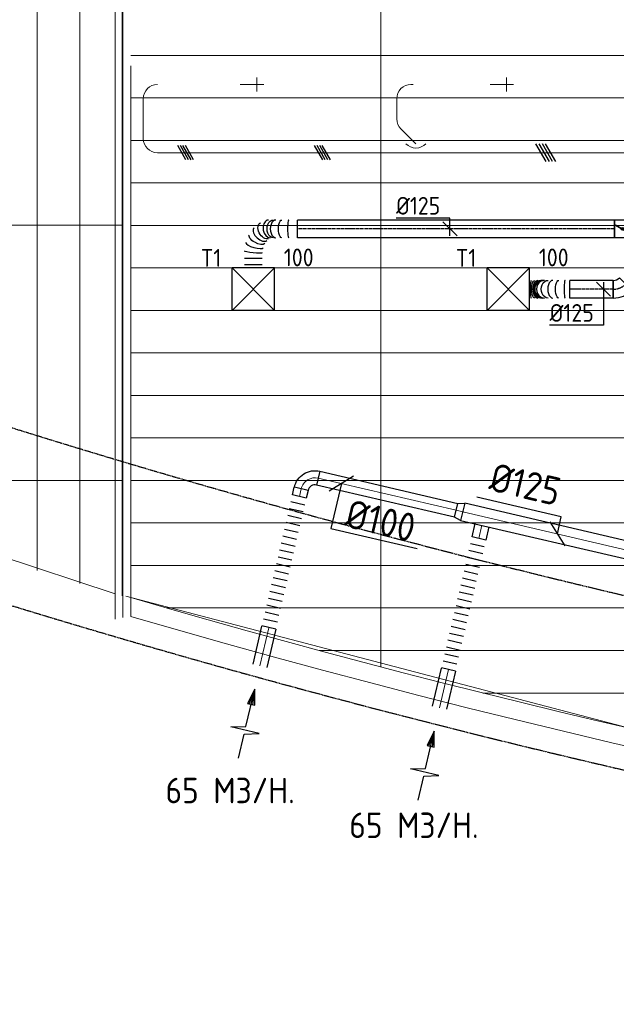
# Model space of a CAD drawing. Header units: millimetres. Extents: x -73785 to 23627, y 5976 to 52620.
# Tile 2 of 56: x -65036 to -60825, y 7449 to 14399. Entities that reach past the tile are written whole.
import ezdxf
from ezdxf.enums import TextEntityAlignment as Align

# ---------------------------------------------------------------- set-up
doc = ezdxf.new("R2010")
doc.units = ezdxf.units.MM
doc.linetypes.add('CENTER2', pattern=[28.575, 19.05, -3.175, 3.175, -3.175])
doc.linetypes.add('HIDDEN', pattern=[9.525, 6.35, -3.175])
for name, color, linetype in [('4plfd', 254, 'Continuous'), ('BALKEN', 7, 'Continuous'), ('WL570---_RETOUR', 100, 'Continuous'), ('WL570---_TOEVOER', 200, 'Continuous'), ('WL570---_TOEVOER_HL', 1, 'Continuous'), ('WL570---_TOEVOER_RST', 200, 'Continuous'), ('WL570---_TOEVOER_RST_HL', 1, 'Continuous'), ('WM570---_RETOUR', 2, 'Continuous'), ('WM570---_TOEVOER', 2, 'Continuous'), ('WM570---_TOEVOER_PR', 2, 'Continuous'), ('WM570---_TOEVOER_RST_PR', 1, 'Continuous')]:
    doc.layers.add(name, color=color, linetype=linetype)
for name, color, linetype, lineweight in [('WL570---_BESTAAND-HARTLIJN', 161, 'Continuous', 0), ('WL570---_BESTAAND-TOEVOER', 180, 'Continuous', 0), ('WL570---_DEMONTEREN', 10, 'Continuous', 0)]:
    doc.layers.add(name, color=color, linetype=linetype, lineweight=lineweight)
doc.layers.get('WL570---_DEMONTEREN').off()
doc.styles.add('BURO-025', font='ISO96.shx', dxfattribs={"height": 2.5})
doc.styles.add('MAATVOERING', font='ISO')

# ---------------------------------------------------------------- blocks, each defined once
blk = doc.blocks.new('Groep-43')
at = {"color": 8, "linetype": 'Continuous', "lineweight": 13}
for p, q in [((-65620, 12999.14), (-22154.912, 12999.14)), ((-65620, 12699.14), (-22154.912, 12699.14)), ((-65620, 12399.14), (-22154.912, 12399.14)), ((-65620, 12099.14), (-22154.912, 12099.14))]:
    blk.add_line(p, q, dxfattribs=at)
blk = doc.blocks.new('Groep-50')
at = {"color": 8, "linetype": 'Continuous', "lineweight": 13}
for p, q in [((-63854.9, 18699.1), (-63854.9, 8683.5)), ((-65620, 11799.1), (-22392.8, 11799.1)), ((-65620, 11499.1), (-23121.3, 11499.1)), ((-65620, 11199.1), (-23841, 11199.1)), ((-65620, 10899.1), (-24597.7, 10899.1)), ((-65620, 10599.1), (-25389.2, 10599.1)), ((-65620, 10299.1), (-26229.6, 10299.1)), ((-65620, 9999.1), (-27084.9, 9999.1)), ((-65620, 9699.1), (-28071.2, 9699.1)), ((-65620, 9399.1), (-28992, 9399.1)), ((-62054.9, 8239.9), (-65654.9, 9183.2)), ((-65366, 9099.1), (-29943.5, 9099.1)), ((-64290.1, 8799.1), (-31019.4, 8799.1)), ((-63133.8, 8499.1), (-32175.7, 8499.1))]:
    blk.add_line(p, q, dxfattribs=at)
at = {"color": 8, "linetype": 'Continuous', "lineweight": 13, "flags": 128}
for points in [[(-65620, 12924.8), (-65620, 9039.9, 0.175808), (-22004.9, 11828), (-22004.9, 19149)], [(-65620, 11902.1), (-65620, 9172.9, 0.07132), (-47654.9, 6597.2, 0.07132)]]:
    blk.add_lwpolyline(points, format="xyb", dxfattribs=at)
at = {"color": 8}
blk.add_blockref('Groep-43', (0, 0), dxfattribs=at)
blk = doc.blocks.new('Groep-54')
at = {"color": 8, "linetype": 'Continuous', "lineweight": 13}
for p, q in [((-66280, 19000), (-66280, 9363.2)), ((-65980, 19000), (-65980, 9272.8)), ((-65676.2, 9032.5), (-65676.2, 18999.9)), ((-65730, 9717.2), (-65730, 13683)), ((-65680, 10300), (-65680, 10600)), ((-65680, 9184), (-65680, 10300)), ((-65730, 9020.4), (-65730, 9283.6))]:
    blk.add_line(p, q, dxfattribs=at)
at = {"color": 8, "linetype": 'Continuous', "lineweight": 18}
for p, q in [((-65730, 19000), (-65730, 9198.9)), ((-65680, 18700), (-65680, 9184)), ((-72941.8, 11800), (-65680, 11800)), ((-65730, 9198.9), (-69880, 10575.7)), ((-68258.2, 10000), (-65680, 10000))]:
    blk.add_line(p, q, dxfattribs=at)
blk = doc.blocks.new('Block plafond 2e verd')
at = {"layer": '4plfd'}
for name in ['Groep-50', 'Groep-54']:
    blk.add_blockref(name, (73180, -19000), dxfattribs=at)
blk = doc.blocks.new('KARO')
for p, q in [((1, 0.5), (0, 0.5)), ((0, -0.5), (1, -0.5))]:
    blk.add_line(p, q)
at = {"invisible_edges": 15}
blk.add_3dface([(0, 0.5), (0, -0.5), (1, -0.5), (1, 0.5)], dxfattribs=at)
at = {"layer": 'WL570---_BESTAAND-HARTLIJN'}
blk.add_line((0, 0), (1, 0), dxfattribs=at)
blk = doc.blocks.new('OZA1250100045L')
blk.add_lwpolyline([(-70.7, 0), (-106.1, 35.4), (-35.4, 106.1), (70.7, 0)])
at = {"layer": 'WL570---_BESTAAND-HARTLIJN'}
blk.add_line((0, 0), (-70.7, 70.7), dxfattribs=at)
at = {"layer": 'WL570---_BESTAAND-TOEVOER'}
blk.add_arc((0, 70.7), 100, 225, 315, dxfattribs=at)
blk = doc.blocks.new('OSV1251000460G')
blk.add_lwpolyline([(0, -62.5), (46.7, -50), (46.7, 50), (0, 62.5)], close=True)
at = {"layer": 'WL570---_BESTAAND-HARTLIJN'}
blk.add_line((0, 0), (46.7, 0), dxfattribs=at)
blk = doc.blocks.new('OBO10000090H')
blk.add_lwpolyline([(50, -100, 0.414214), (-100, 50), (-100, -50, -0.414214), (-50, -100)], format="xyb", close=True)
at = {"invisible_edges": 15}
for points in [[(-91.3, -50.8), (-74, 47.7), (-100, 50), (-100, -50)], [(-82.9, -53), (-48.7, 41), (-74, 47.7), (-91.3, -50.8)], [(-75, -56.7), (-25, 29.9), (-48.7, 41), (-82.9, -53)], [(-67.9, -61.7), (-3.6, 14.9), (-25, 29.9), (-75, -56.7)], [(-61.7, -67.9), (14.9, -3.6), (-3.6, 14.9), (-67.9, -61.7)], [(-56.7, -75), (29.9, -25), (14.9, -3.6), (-61.7, -67.9)], [(-53, -82.9), (41, -48.7), (29.9, -25), (-56.7, -75)], [(-50.8, -91.3), (47.7, -74), (41, -48.7), (-53, -82.9)], [(-50, -100), (50, -100), (47.7, -74), (-50.8, -91.3)]]:
    blk.add_3dface(points, dxfattribs=at)
at = {"layer": 'WL570---_BESTAAND-HARTLIJN'}
blk.add_arc((-100, -100), 100, 0, 90, dxfattribs=at)
blk = doc.blocks.new('OBO10000090L')
blk.add_lwpolyline([(50, 0, 0.414214), (-100, 150), (-100, 50, -0.414214), (-50, 0)], format="xyb", close=True)
at = {"invisible_edges": 15}
for points in [[(-91.3, 49.2), (-74, 147.7), (-100, 150), (-100, 50)], [(-82.9, 47), (-48.7, 141), (-74, 147.7), (-91.3, 49.2)], [(-75, 43.3), (-25, 129.9), (-48.7, 141), (-82.9, 47)], [(-67.9, 38.3), (-3.6, 114.9), (-25, 129.9), (-75, 43.3)], [(-61.7, 32.1), (14.9, 96.4), (-3.6, 114.9), (-67.9, 38.3)], [(-56.7, 25), (29.9, 75), (14.9, 96.4), (-61.7, 32.1)], [(-53, 17.1), (41, 51.3), (29.9, 75), (-56.7, 25)], [(-50.8, 8.7), (47.7, 26), (41, 51.3), (-53, 17.1)], [(-50, 0), (50, 0), (47.7, 26), (-50.8, 8.7)]]:
    blk.add_3dface(points, dxfattribs=at)
at = {"layer": 'WL570---_BESTAAND-HARTLIJN'}
blk.add_arc((-100, 0), 100, 0, 90, dxfattribs=at)
blk = doc.blocks.new('OBO10000090ZE')
blk.add_lwpolyline([(-50, 0), (50, 0), (50, 100, 1), (-50, 100)], format="xyb", close=True)
at = {"layer": 'WL570---_BESTAAND-HARTLIJN'}
for points in [[(0, 0), (0, 150)], [(-50, 100), (50, 100)]]:
    blk.add_lwpolyline(points, dxfattribs=at)
blk = doc.blocks.new('OBO10000045H')
blk.add_lwpolyline([(50, -41.4, 0.198912), (6.1, 64.6), (-64.6, -6.1, -0.198912), (-50, -41.4)], format="xyb", close=True)
at = {"invisible_edges": 15}
for points in [[(-61.7, -9.3), (14.9, 55), (6.1, 64.6), (-64.6, -6.1)], [(-59, -12.7), (22.9, 44.6), (14.9, 55), (-61.7, -9.3)], [(-56.7, -16.4), (29.9, 33.6), (22.9, 44.6), (-59, -12.7)], [(-54.7, -20.3), (35.9, 22), (29.9, 33.6), (-56.7, -16.4)], [(-53, -24.3), (41, 9.9), (35.9, 22), (-54.7, -20.3)], [(-51.7, -28.5), (44.9, -2.6), (41, 9.9), (-53, -24.3)], [(-50.8, -32.7), (47.7, -15.4), (44.9, -2.6), (-51.7, -28.5)], [(-50.2, -37.1), (49.4, -28.3), (47.7, -15.4), (-50.8, -32.7)], [(-50, -41.4), (50, -41.4), (49.4, -28.3), (-50.2, -37.1)]]:
    blk.add_3dface(points, dxfattribs=at)
at = {"layer": 'WL570---_BESTAAND-HARTLIJN'}
blk.add_arc((-100, -41.4), 100, 0, 45, dxfattribs=at)
blk = doc.blocks.new('FLLINE100')
blk.add_line((0, -50), (0, 50))
blk = doc.blocks.new('OEX10000100000')
at = {"rotation": 90}
for p in [(0, -50), (0, -100), (0, -150), (0, -200), (0, -250), (0, -300), (0, -350), (0, -400), (0, -450), (0, -500), (0, -550), (0, -600), (0, -650), (0, -700), (0, -750), (0, -800), (0, -850), (0, -900), (0, -950), (0, -1000)]:
    blk.add_blockref('FLLINE100', p, dxfattribs=at)
blk = doc.blocks.new('AFZPIJL')
for points in [[(0, -10), (0, -6.52), (-2.06, -5.97), (2.06, -5.97), (0, -5.41), (0, 0)], [(-0.26, -2.22), (0, 0)], [(0.26, -2.22), (0, 0)]]:
    blk.add_lwpolyline(points)
blk.add_lwpolyline([(0.52, -2.22), (-0.52, -2.22), (0, 0)], close=True)
blk = doc.blocks.new('MVLINE')
blk.add_line((35.4, -35.4), (-35.4, 35.4))
blk = doc.blocks.new('UISO')
at = {"layer": 'WL570---_TOEVOER'}
for p, q in [((0, 0.36), (1, 0.937)), ((0, 0.18), (1, 0.757)), ((0, 0), (1, 0.577)), ((0, -0.18), (1, 0.397))]:
    blk.add_line(p, q, dxfattribs=at)
blk = doc.blocks.new('*U558')
at = {"color": 0, "ltscale": 10}
for p, q in [((150, 150, -2500), (-150, 150, -2500)), ((-150, -150, -2500), (-150, 150, -2500)), ((150, -150, -2500), (-150, 150, -2500)), ((-150, -150, -2500), (150, 150, -2500)), ((150, -150, -2500), (150, 150, -2500)), ((150, -150, -2500), (-150, -150, -2500))]:
    blk.add_line(p, q, dxfattribs=at)
at = {"layer": 'WL570---_TOEVOER_RST_HL', "linetype": 'CENTER2'}
blk.add_circle((0, 0, -2500), 0.075, dxfattribs=at)
at = {"layer": 'WL570---_TOEVOER_RST', "color": 2, "style": 'BURO-025'}
for tag in ['MC', 'Q']:
    blk.add_attdef(tag, text='', height=125, dxfattribs=at).set_placement((0, 0), align=Align.MIDDLE)
at = {"layer": 'WM570---_TOEVOER_RST_PR', "color": 2, "style": 'BURO-025'}
blk.add_attdef('POSNR', text='', height=125, dxfattribs=at).set_placement((0, 0), align=Align.MIDDLE)
blk = doc.blocks.new('*U559')
at = {"color": 0, "ltscale": 10}
for p, q in [((150, 150, -2500), (-150, 150, -2500)), ((-150, -150, -2500), (-150, 150, -2500)), ((150, -150, -2500), (-150, 150, -2500)), ((-150, -150, -2500), (150, 150, -2500)), ((150, -150, -2500), (150, 150, -2500)), ((150, -150, -2500), (-150, -150, -2500))]:
    blk.add_line(p, q, dxfattribs=at)
at = {"layer": 'WL570---_TOEVOER_RST_HL', "linetype": 'CENTER2'}
blk.add_circle((0, 0, -2500), 0.075, dxfattribs=at)
at = {"layer": 'WL570---_TOEVOER_RST', "color": 2, "style": 'BURO-025'}
for tag in ['MC', 'Q']:
    blk.add_attdef(tag, text='', height=125, dxfattribs=at).set_placement((0, 0), align=Align.MIDDLE)
at = {"layer": 'WM570---_TOEVOER_RST_PR', "color": 2, "style": 'BURO-025'}
blk.add_attdef('POSNR', text='', height=125, dxfattribs=at).set_placement((0, 0), align=Align.MIDDLE)
blk = doc.blocks.new('*U564')
at = {"color": 0, "ltscale": 10}
for p, q in [((-51.8, -62.5, -2700), (-51.8, 62.5, -2700)), ((80.8, 7.6, -2700), (-7.6, -80.8, -2700))]:
    blk.add_line(p, q, dxfattribs=at)
for radius in [187.6, 62.6]:
    blk.add_arc((-51.8, -125.1, -2700), radius, 45, 90, dxfattribs=at)
at = {"layer": 'WL570---_TOEVOER_HL', "linetype": 'CENTER2'}
blk.add_arc((-51.8, -125.1, -2700), 125.1, 45, 90, dxfattribs=at)
at = {"layer": 'WM570---_TOEVOER_PR', "color": 2, "style": 'BURO-025'}
blk.add_attdef('POSNR', text='', height=125, dxfattribs=at).set_placement((0, 0), align=Align.MIDDLE)
blk = doc.blocks.new('*U568')
at = {"ltscale": 10}
for p, q in [((-56.4, 62.5, -2700), (56.4, 62.5, -2700)), ((-56.4, -62.5, -2700), (-56.4, 62.5, -2700)), ((-49.4, 27.3, -2700), (-48.4, 29.1, -2700)), ((48.4, -29.1, -2700), (-49.4, 27.3, -2700)), ((49.4, -27.3, -2700), (-48.4, 29.1, -2700)), ((56.4, 62.5, -2700), (56.4, -62.5, -2700)), ((-56.4, -62.5, -2700), (56.4, -62.5, -2700)), ((48.4, -29.1, -2700), (49.4, -27.3, -2700))]:
    blk.add_line(p, q, dxfattribs=at)
blk.add_circle((0, 0, -2700), 9.41, dxfattribs=at)
at = {"layer": 'WL570---_TOEVOER', "color": 2, "style": 'BURO-025'}
blk.add_attdef('I', text='', height=125, dxfattribs=at).set_placement((0, 0), align=Align.MIDDLE)
at = {"layer": 'WM570---_TOEVOER_PR', "color": 2, "style": 'BURO-025'}
blk.add_attdef('POSNR', text='', height=125, dxfattribs=at).set_placement((0, 0), align=Align.MIDDLE)
blk = doc.blocks.new('*U574')
at = {"color": 0, "ltscale": 10}
for p, q in [((0, 62.5, -2700), (2236.3, 62.5, -2700)), ((0, -62.5, -2700), (0, 62.5, -2700)), ((2236.3, 62.5, -2700), (2236.3, -62.5, -2700)), ((0, -62.5, -2700), (2236.3, -62.5, -2700))]:
    blk.add_line(p, q, dxfattribs=at)
at = {"layer": 'WL570---_TOEVOER_HL', "linetype": 'CENTER2'}
blk.add_line((0, 0, -2700), (2236.3, 0, -2700), dxfattribs=at)
at = {"layer": 'WM570---_TOEVOER_PR', "color": 2, "style": 'BURO-025'}
blk.add_attdef('POSNR', text='', height=125, dxfattribs=at).set_placement((0, 0), align=Align.MIDDLE)
blk = doc.blocks.new('*U575')
at = {"color": 0, "ltscale": 10}
for p, q in [((249.7, 275.8, -2700), (374.7, 275.8, -2700)), ((249.7, 253.7, -2700), (374.7, 253.7, -2700)), ((249.7, 209.6, -2700), (374.7, 209.6, -2700)), ((363.3, 97, -2700), (363.6, 97.9, -2700)), ((0, 62.5, -2700), (0, -62.5, -2700))]:
    blk.add_line(p, q, dxfattribs=at)
for centre, major_axis, ratio, start_param, end_param in [((303.2, 115.1, -2700), (60.3, -17.7), 0.272697, 0.027208, 3.114384), ((261.5, 37.5, -2700), (46.2, -42.7), 0.56347, 0.076508, 3.065084), ((61.9, 0, -2700), (0, -62.5), 0.133073, 0, 3.141593), ((153.1, 0, -2700), (0, -62.5), 0.6197, 0, 3.141593), ((198, 0, -2700), (11.4, -62), 0.701061, 0.128678, 3.012915), ((198, 0, -2700), (11.4, -62), 0.701061, 6.154508, 6.411863), ((261.5, 37.5, -2700), (46.2, -42.7), 0.56347, 6.206677, 6.359694)]:
    blk.add_ellipse(centre, major_axis=major_axis, ratio=ratio, start_param=start_param, end_param=end_param, dxfattribs=at)
at = {"color": 0, "ltscale": 10, "extrusion": (0, 0, -1)}
for centre, major_axis, ratio, start_param, end_param in [((312.2, 162.8, -2700), (-62.5, 5.8), 0.093069, 0.008667, 3.150259), ((231.5, 12.8, -2700), (-31.7, 54.4), 0.654545, 0.106514, 3.248106), ((285.9, 72.4, -2700), (-55.2, 30), 0.43324, 0.049313, 3.190905), ((110.1, 0, -2700), (0, 62.5), 0.389957, 0, 3.141593), ((170.6, 0, -2700), (0, 62.5), 0.713005, 0, 3.141593)]:
    blk.add_ellipse(centre, major_axis=major_axis, ratio=ratio, start_param=start_param, end_param=end_param, dxfattribs=at)
at = {"layer": 'WM570---_TOEVOER_PR', "color": 2, "style": 'BURO-025'}
blk.add_attdef('POSNR', text='', height=125, dxfattribs=at).set_placement((0, 0), align=Align.MIDDLE)
blk = doc.blocks.new('*U576')
at = {"color": 0, "ltscale": 10}
for p, q in [((0, 62.5, -2700), (307.5, 62.5, -2700)), ((0, -62.5, -2700), (0, 62.5, -2700)), ((307.5, 62.5, -2700), (307.5, -62.5, -2700)), ((0, -62.5, -2700), (307.5, -62.5, -2700))]:
    blk.add_line(p, q, dxfattribs=at)
at = {"layer": 'WL570---_TOEVOER_HL', "linetype": 'CENTER2'}
blk.add_line((0, 0, -2700), (307.5, 0, -2700), dxfattribs=at)
at = {"layer": 'WM570---_TOEVOER_PR', "color": 2, "style": 'BURO-025'}
blk.add_attdef('POSNR', text='', height=125, dxfattribs=at).set_placement((0, 0), align=Align.MIDDLE)
blk = doc.blocks.new('*U577')
at = {"color": 0, "ltscale": 10}
for p, q in [((0, 62.5, -2700), (0, -62.5, -2700)), ((283.4, 62.5, -2700), (283.4, -62.5, -2700))]:
    blk.add_line(p, q, dxfattribs=at)
for centre, major_axis, ratio, start_param, end_param in [((32.4, 0, -2700), (0, -62.5), 0.123656, 0, 3.141593), ((118.2, 0, -2700), (0, -62.5), 0.581482, 0, 3.141593), ((178.2, 0, -2700), (0, -62.5), 0.9013, 0, 3.141593), ((193, 0, -2700), (0, 62.5), 0.9013, 3.141593, 6.283185), ((225.1, 0, -2700), (0, 62.5), 0.581482, 3.141593, 6.283185), ((271, 0, -2700), (0, 62.5), 0.123656, 3.141593, 6.283185)]:
    blk.add_ellipse(centre, major_axis=major_axis, ratio=ratio, start_param=start_param, end_param=end_param, dxfattribs=at)
at = {"color": 0, "ltscale": 10, "extrusion": (0, 0, -1)}
for centre, major_axis, ratio, start_param, end_param in [((77.4, 0, -2700), (0, 62.5), 0.363519, 0, 3.141593), ((152.5, 0, -2700), (0, 62.5), 0.764416, 0, 3.141593), ((186, 0, -2700), (0, 62.5), 0.942594, 0, 3.141593), ((206.8, 0, -2700), (0, -62.5), 0.764416, 3.141593, 6.283185), ((247, 0, -2700), (0, -62.5), 0.363519, 3.141593, 6.283185)]:
    blk.add_ellipse(centre, major_axis=major_axis, ratio=ratio, start_param=start_param, end_param=end_param, dxfattribs=at)
at = {"layer": 'WM570---_TOEVOER_PR', "color": 2, "style": 'BURO-025'}
blk.add_attdef('POSNR', text='', height=125, dxfattribs=at).set_placement((0, 0), align=Align.MIDDLE)
blk = doc.blocks.new('*U683')
at = {"layer": 'WM570---_TOEVOER', "color": 0, "ltscale": 10}
for p, q in [((0, 75.7), (-380.4, 75.7)), ((0, -50), (0, 75.7)), ((50, -50), (-50, 50))]:
    blk.add_line(p, q, dxfattribs=at)
at = {"layer": 'WM570---_TOEVOER', "color": 0, "style": 'BURO-025'}
blk.add_text('%%c125', height=125, dxfattribs=at).set_placement((-380.4, 100.7))
blk = doc.blocks.new('*U686')
at = {"layer": 'WM570---_TOEVOER', "color": 0, "ltscale": 10}
for p, q in [((50, -50), (-50, 50)), ((0, 50), (0, -254.8)), ((0, -254.8), (-380.4, -254.8))]:
    blk.add_line(p, q, dxfattribs=at)
at = {"layer": 'WM570---_TOEVOER', "color": 0, "style": 'BURO-025'}
blk.add_text('%%c125', height=125, dxfattribs=at).set_placement((-380.4, -229.8))

msp = doc.modelspace()

# ---------------------------------------------------------------- linework, layer by layer
at = {"layer": 'BALKEN', "color": 2, "linetype": 'HIDDEN'}
for radius, start, end in [(63040.6, 247.031394, 292.968331), (64240.6, 246.320689, 293.67904)]:
    msp.add_arc((-46287.2, 71689.8), radius, start, end, dxfattribs=at)
at = {"layer": 'WM570---_RETOUR'}
for points in [[(-62765.5, 11125.4), (-62839.5, 10808.2), (-62229.7, 10665.9)], [(-61241, 10769.3), (-61213.2, 10888.7), (-61809.1, 11027.7)]]:
    msp.add_lwpolyline(points, dxfattribs=at)

# ---------------------------------------------------------------- block references
at = {"layer": 'WL570---_DEMONTEREN'}
for name, p, rotation in [('OBO10000090L', (-64063.3, 13941.2), 90), ('OBO10000090ZE', (-63462.6, 13941.2), 270), ('OBO10000090L', (-62274.1, 13941.2), 90), ('OBO10000090ZE', (-61700.3, 13941.2), 270), ('OBO10000045H', (-62374, 13656.6), 180), ('OBO10000090H', (-64163.3, 13459.5), 180), ('OSV1251000460G', (-62407.3, 13459.5), 180)]:
    msp.add_blockref(name, p, dxfattribs=dict(at, rotation=rotation))
for name, p, xscale, yscale, zscale, rotation in [('KARO', (-63462.6, 13941.2), 16.03765465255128, 100, 100, 180), ('KARO', (-62257.8, 13941.2), 16.2227493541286, 100, 100, 180), ('KARO', (-61700.3, 13941.2), 16.03765465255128, 100, 100, 180), ('KARO', (-64163.3, 13841.2), 281.743861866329, 100, 100, 270), ('KARO', (-62374, 13841.2), 143.1849200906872, 100, 100, 270), ('KARO', (-62344.7, 13627.3), 48.98494323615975, 100, 100, 315.0000000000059), ('KARO', (-62454.1, 13459.5), 1609.568917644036, 100, 100, 180), ('UISO', (-63826, 13409.5), 100, 100, 100, 90), ('UISO', (-62860.7, 13409.5), 100, 100, 100, 90), ('UISO', (-61274.7, 13397), 125, 125, 125, 90)]:
    msp.add_blockref(name, p, dxfattribs=dict(at, xscale=xscale, yscale=yscale, zscale=zscale, rotation=rotation))
msp.add_blockref('OZA1250100045L', (-62239.3, 13522), dxfattribs=at)
at = {"layer": 'WL570---_DEMONTEREN', "xscale": 1952.809016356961, "yscale": 125, "zscale": 125}
msp.add_blockref('KARO', (-62407.4, 13459.5), dxfattribs=at)
at = {"layer": 'WL570---_RETOUR', "xscale": -1}
for name, p, rotation in [('OBO10000090H', (-63025.9, 11185.5), 346.8714241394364), ('OEX10000100000', (-63288.6, 10059.2), 166.8714241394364), ('OSV1251000460G', (-61909.2, 10925.1), 346.8725205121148), ('OEX10000100000', (-62020.9, 9763.4), 166.8714241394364)]:
    msp.add_blockref(name, p, dxfattribs=dict(at, rotation=rotation))
at = {"layer": 'WL570---_RETOUR'}
for name, p, xscale, yscale, zscale, rotation in [('KARO', (-62928.5, 11162.8), -999.0447346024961, 100, 100, 166.871424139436), ('KARO', (-63061.5, 11033), -55.98824614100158, 100, 100, 256.8714241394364), ('KARO', (-61909.2, 10925.1), 1354.006350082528, 125, 125, 346.872520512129), ('KARO', (-61794.5, 10737.4), -95.46200842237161, 100, 100, 256.8714241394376), ('KARO', (-63277.4, 10107.2), -275.9456809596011, 100, 100, 76.87142413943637), ('KARO', (-62009.7, 9811.4), -275.9456809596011, 100, 100, 76.87142413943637), ('AFZPIJL', (-63377.3, 9673.8), -50, 50, 50, 346.8714241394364), ('AFZPIJL', (-62109.6, 9378), -50, 50, 50, 346.8714241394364)]:
    msp.add_blockref(name, p, dxfattribs=dict(at, xscale=xscale, yscale=yscale, zscale=zscale, rotation=rotation))
at = {"layer": 'WL570---_TOEVOER'}
for name, p, rotation in [('*U575', (-63075, 12922.1, 2700), 180), ('*U574', (-60838.7, 12922.1, 2700), 180), ('*U568', (-60782.3, 12922.1, 2700), 180), ('*U564', (-60794.5, 12496.3, 2700), 225.0000000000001), ('*U577', (-61153.8, 12496.3, 2700), 180), ('*U576', (-60846.3, 12496.3, 2700), 180)]:
    msp.add_blockref(name, p, dxfattribs=dict(at, rotation=rotation))
ref = msp.add_blockref('*U558', (-63387.2, 12496.3, 2500), dxfattribs=at)
ref.add_attrib('Q', '100', (-63171.4, 12658.2), dxfattribs={"layer": 'WL570---_TOEVOER_RST', "color": 2, "height": 125, "style": 'BURO-025'})
ref.add_attrib('MC', 'T1', (-63757.4, 12654.9), dxfattribs={"layer": 'WL570---_TOEVOER_RST', "color": 2, "height": 125, "style": 'BURO-025'})
ref = msp.add_blockref('*U559', (-61587.2, 12496.3, 2500), dxfattribs=at)
ref.add_attrib('Q', '100', (-61371.4, 12658.2), dxfattribs={"layer": 'WL570---_TOEVOER_RST', "color": 2, "height": 125, "style": 'BURO-025'})
ref.add_attrib('MC', 'T1', (-61957.4, 12654.9), dxfattribs={"layer": 'WL570---_TOEVOER_RST', "color": 2, "height": 125, "style": 'BURO-025'})
at = {"layer": 'WM570---_RETOUR'}
msp.add_blockref('Block plafond 2e verd', (-71812.3, 20147.2), dxfattribs=at)
for p, xscale, yscale, zscale, rotation in [((-62765.5, 11125.4), -2, 2, 2, 346.8714241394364), ((-61241, 10769.3), 1.999999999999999, 1.999999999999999, 1.999999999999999, 166.8725205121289)]:
    msp.add_blockref('MVLINE', p, dxfattribs=dict(at, xscale=xscale, yscale=yscale, zscale=zscale, rotation=rotation))
at = {"layer": 'WM570---_TOEVOER'}
for name, p in [('*U683', (-61998.7, 12922.1, 2700)), ('*U686', (-60915, 12496.3, 2700))]:
    msp.add_blockref(name, p, dxfattribs=at)

# ---------------------------------------------------------------- texts
at = {"layer": 'WM570---_RETOUR', "style": 'MAATVOERING'}
for s, rotation, p in [('%%c125', 346.87252, (-61246.7, 10965)), ('%%c100', 346.87362, (-62271.5, 10709.1))]:
    msp.add_text(s, height=200, rotation=rotation, dxfattribs=at).set_placement(p, align=Align.RIGHT)
for p in [(-64007, 8868.1), (-62709.6, 8622.7)]:
    msp.add_text('65 M3/H.', height=180, dxfattribs=at).set_placement(p)

doc.saveas('drawing.dxf')
